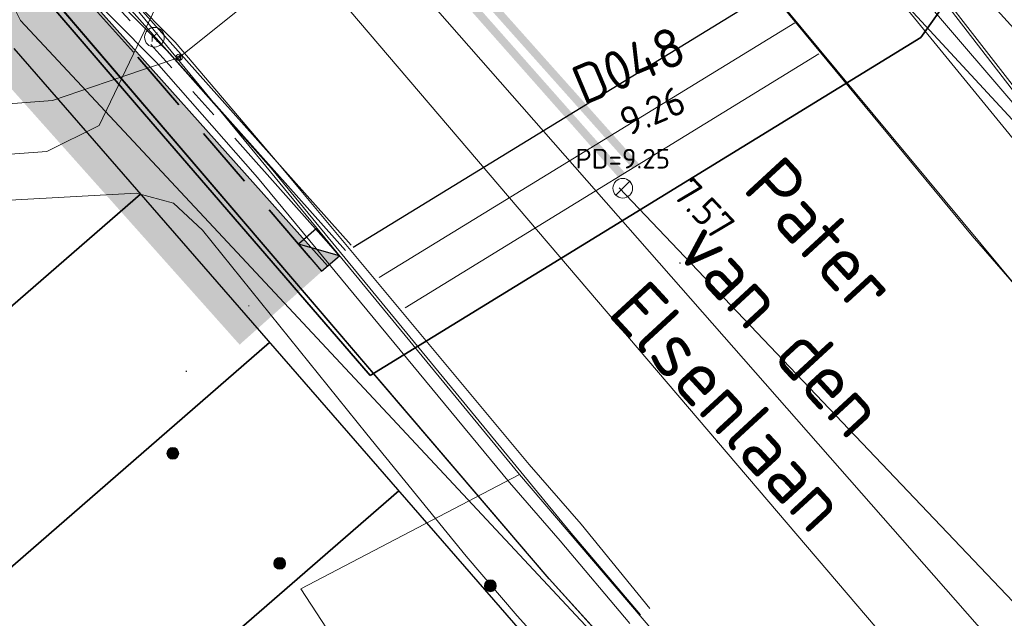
# Model space of a CAD drawing. Header units: metres. Extents: x 163628 to 167855, y 402678 to 405435.
# Tile 125 of 256: x 164497.82 to 164510.34, y 403405.56 to 403413.18. Entities that reach past the tile are written whole.
import ezdxf

# ---------------------------------------------------------------- set-up
doc = ezdxf.new("R2010")
doc.units = ezdxf.units.M
doc.linetypes.add('X-CA190022.004-UO-DWM_Snelfietsroute$0$VH-TROTTOIRBAND_180-200', pattern=[20, 10, -2, 2, -2, 2, -2])
doc.linetypes.add('X-CA190022.004-UO-WHM_Riolering nieuw$0$RI-HWA_PVC', pattern=[6.4, 4, -2.4])
doc.layers.get('0').update_dxf_attribs({"lineweight": 25})
for name, color, linetype, lineweight in [('X-CA190022.004-UO-BGT_Ondergrond nieuwbouw Pater vd Elsenlaan$0$A--L23--_Vloeren', 4, 'Continuous', 25), ('X-CA190022.004-UO-BGT_Ondergrond$0$GE_314_WGDRijbaanLokaleweg_Vlak_GEM', 253, 'Continuous', 9), ('X-CA190022.004-UO-BGT_Ondergrond$0$GE_316_WGDFietspad_Vlak_GEM', 253, 'Continuous', 9), ('X-CA190022.004-UO-BGT_Ondergrond$0$GE_322_WGDInrit_Vlak_GEM', 253, 'Continuous', 9), ('X-CA190022.004-UO-BGT_Ondergrond$0$GE_363_OWGBerm_openverharding_Vlak_GEM', 253, 'Continuous', 9), ('X-CA190022.004-UO-BGT_Ondergrond$0$GE_401_OTDErf_Vlak_GEM', 253, 'Continuous', 9), ('X-CA190022.004-UO-DTM inmeting$0$B-WE-IE-MEUBILAIR_WEGMEUBILAIR-S', 246, 'Continuous', 0), ('X-CA190022.004-UO-DTM inmeting$0$B-WE-OG-HOOGTEPUNT-S', 246, 'Continuous', 0), ('X-CA190022.004-UO-DTM inmeting$0$B-WE-RI-HWA_KOLK-S', 246, 'Continuous', 0), ('X-CA190022.004-UO-DTM inmeting$0$B-WE-RI-PUTDEKSELHOOGTE-T25', 246, 'Continuous', 0), ('X-CA190022.004-UO-DTM inmeting$0$B-WE-VH-KANTOPSLUITING_ACHTERKANTBAND-G', 246, 'Continuous', 0), ('X-CA190022.004-UO-DTM inmeting$0$B-WE-VH-KANTOPSLUITING_VOORKANTBAND-G', 246, 'Continuous', 0), ('X-CA190022.004-UO-DTM inmeting$0$B-WE-VH-VERHARDING_ASFALT-G', 246, 'Continuous', 0), ('X-CA190022.004-UO-DWM_Snelfietsroute$0$N-WE-VH-KANTOPSLUITING_ACHTERKANTBAND-G', 125, 'Continuous', 25), ('X-CA190022.004-UO-DWM_Snelfietsroute$0$N-WE-VH-KANTOPSLUITING_TROTTOIRBAND_180 200-G', 125, 'X-CA190022.004-UO-DWM_Snelfietsroute$0$VH-TROTTOIRBAND_180-200', 25), ('X-CA190022.004-UO-DWM_Snelfietsroute$0$N-WE-VH-KANTVERHARDING_STREKLAAG-G', 251, 'Continuous', 18), ('X-CA190022.004-UO-DWM_Snelfietsroute$0$N-WE-VH-VERHARDING_ASFALT_ZAAGSNEDE-G', 125, 'X-CA190022.004-UO-DWM_Snelfietsroute$0$VH-ZAAGSNEDE', 25), ('X-CA190022.004-UO-DWM_Snelfietsroute$0$N-WE-VW-MARKERING_LANGS_STREEP_DOORGETROKKEN_010-G', 125, 'Continuous', 25), ('X-CA190022.004-UO-DWM_Snelfietsroute$0$V-WE-VH-VERHARDING_ASFALT-FREESVAK', 125, 'Continuous', 18), ('X-CA190022.004-UO-GZM_Werkgrens_v0.1$0$N-WE-KG-GRENS_SYSTEEMGRENS-G', 7, 'X-CA190022.004-UO-GZM_Werkgrens_v0.1$0$KG-OG', 35), ('X-CA190022.004-UO-KAD_Percelen$0$B-WE-KG-GRENS_PERCEEL-GV', 150, 'Continuous', 9), ('X-CA190022.004-UO-TXT_Tekst 1op200$0$X-XX-AL-T35', 7, 'Continuous', 35), ('X-CA190022.004-UO-WHM_Riolering gemeente_NLCS_v0.2$0$B-WE-RI-BOB-T18', 214, 'Continuous', 15), ('X-CA190022.004-UO-WHM_Riolering gemeente_NLCS_v0.2$0$B-WE-RI-HWA_TRANSPORTLEIDING-G', 214, 'X-CA190022.004-UO-WHM_Riolering gemeente_NLCS_v0.2$0$1-200 HEMELWATER', 15), ('X-CA190022.004-UO-WHM_Riolering gemeente_NLCS_v0.2$0$B-WE-RI-PUTDEKSELHOOGTE-T18', 214, 'Continuous', 15), ('X-CA190022.004-UO-WHM_Riolering gemeente_NLCS_v0.2$0$B-WE-RI-PUTNUMMER-T25', 214, 'Continuous', 15), ('X-CA190022.004-UO-WHM_Riolering gemeente_NLCS_v0.2$0$B-WE-RI-VWA_TRANSPORTLEIDING-G', 214, 'X-CA190022.004-UO-WHM_Riolering gemeente_NLCS_v0.2$0$1-200 VUILWATER', 15), ('X-CA190022.004-UO-WHM_Riolering nieuw$0$N-WE-RI-HWA_KOLK-S-13-15 18-20 BAND', 5, 'Continuous', 25), ('X-CA190022.004-UO-WHM_Riolering nieuw$0$N-WE-RI-HWA_TRANSPORTLEIDING_PVC_160-G', 150, 'X-CA190022.004-UO-WHM_Riolering nieuw$0$RI-HWA_PVC', 35), ('X-XX-AL-REFERENTIE-G', 7, 'Continuous', 18)]:
    doc.layers.add(name, color=color, linetype=linetype, lineweight=lineweight)
doc.layers.add('X-CA190022.004-UO-DTM inmeting$0$X-XX-AL-MEETPUNT-S', color=246, linetype='Continuous', lineweight=0, plot=False)
for name, color, linetype, lineweight, transparency in [('X-CA190022.004-UO-KL_Wenstracé_v0.3$0$N-WE-KL-TRACE_WENSTRACE-G 1.5m', 24, 'Continuous', 35, 0.6), ('X-CA190022.004-UO-KLIC$0$B-OI-KL-DATA_EUROFIBER_0000560460_VECT_19O042616-G', 42, 'X-CA190022.004-UO-KLIC$0$1-200 EUROFIBER', 0, 0.25), ('X-CA190022.004-UO-KLIC$0$B-OI-KL-DATA_KPN_0000546663_VECT_19O042616-G', 42, 'X-CA190022.004-UO-KLIC$0$1-200 TELEFONIE-KPN', 0, 0.25), ('X-CA190022.004-UO-KLIC$0$B-OI-KL-WATER_BW_0000551269_VECT_19O042616-G', 42, 'X-CA190022.004-UO-KLIC$0$1-200 WATERLEIDING', 0, 0.25), ('X-CA190022.004-UO-KLIC$0$B-WE-KL-ET_LS-G', 42, 'X-CA190022.004-UO-KLIC$0$1-200 LAAGSPANNING', 0, 0.25), ('X-CA190022.004-UO-KLIC$0$B-WE-KL-ET_LS_KABELBED-G', 42, 'X-CA190022.004-UO-KLIC$0$1-200 LAAGSPANNING', 0, 0.25), ('X-CA190022.004-UO-KLIC$0$B-WE-KL-ET_MS-G', 42, 'X-CA190022.004-UO-KLIC$0$1-200 MIDDENSPANNING', 0, 0.25), ('X-CA190022.004-UO-KLIC$0$B-WE-KL-GAS_HD-G', 42, 'X-CA190022.004-UO-KLIC$0$1-200 GASLEIDING HOGE DRUK', 0, 0.25), ('X-CA190022.004-UO-KLIC$0$B-WE-KL-GAS_HD_HULPSTUK-S', 42, 'X-CA190022.004-UO-KLIC$0$1-200 GASLEIDING HOGE DRUK', 0, 0.25), ('X-CA190022.004-UO-KLIC$0$V-WE-KL-ET_MS_KABELBED-G', 42, 'X-CA190022.004-UO-KLIC$0$1-200 MIDDENSPANNING', 0, 0.25)]:
    doc.layers.add(name, color=color, linetype=linetype, lineweight=lineweight, transparency=transparency)
doc.styles.add('X-CA190022.004-UO-DTM inmeting$0$ISOCPEUR 9 PT', font='isocpeur.ttf', dxfattribs={"height": 2.4402})
doc.styles.add('X-CA190022.004-UO-DTM inmeting$0$NLCS-ISO', font='isocpeur.ttf', dxfattribs={"height": 2.5})
doc.styles.add('X-CA190022.004-UO-KLIC$0$NLCS-ISO', font='NLCS-ISO.ttf')
doc.styles.add('X-CA190022.004-UO-TXT_Tekst 1op200$0$NLCS-ISO-M200-T35', font='NLCS-ISO.ttf', dxfattribs={"height": 0.7})
doc.styles.add('X-CA190022.004-UO-WHM_Riolering gemeente_NLCS_v0.2$0$NLCS-ISO', font='NLCS-ISO.ttf')
doc.styles.add('X-CA190022.004-UO-WHM_Riolering gemeente_NLCS_v0.2$0$NLCS-ISO-M200-T18', font='NLCS-ISO.ttf', dxfattribs={"height": 0.36})
doc.styles.add('X-CA190022.004-UO-WHM_Riolering gemeente_NLCS_v0.2$0$NLCS-ISO-M200-T25', font='NLCS-ISO.ttf', dxfattribs={"height": 0.5})
doc.linetypes.add('X-CA190022.004-UO-DWM_Snelfietsroute$0$VH-ZAAGSNEDE', pattern='A,1e-05,-2.54,[181,NLCS.SHX,S=2.54,R=0,X=-2.54,Y=0],-5.08,[181,NLCS.SHX,S=2.54,R=180,X=2.54,Y=0],-2.54', length=10.16001)
doc.linetypes.add('X-CA190022.004-UO-GZM_Werkgrens_v0.1$0$KG-OG', pattern='A,5.5,-1.5,[2,NLCS.SHX,S=0.5,R=0,X=0,Y=0],-1.5', length=8.5)
doc.linetypes.add('X-CA190022.004-UO-KLIC$0$1-200 EUROFIBER', pattern='A,1.5,-0.6,["EURO",X-CA190022.004-UO-KLIC$0$NLCS-ISO,S=0.24,R=0,X=-0.5,Y=-0.12],-0.65', length=2.75)
doc.linetypes.add('X-CA190022.004-UO-KLIC$0$1-200 GASLEIDING HOGE DRUK', pattern='A,1.5,-0.6,["GAS HD",X-CA190022.004-UO-KLIC$0$NLCS-ISO,S=0.24,R=0,X=-0.5,Y=-0.12],-0.7', length=2.8)
doc.linetypes.add('X-CA190022.004-UO-KLIC$0$1-200 LAAGSPANNING', pattern='A,1.5,-0.6,["LS",X-CA190022.004-UO-KLIC$0$NLCS-ISO,S=0.24,R=0,X=-0.45,Y=-0.12],-0.05', length=2.15)
doc.linetypes.add('X-CA190022.004-UO-KLIC$0$1-200 MIDDENSPANNING', pattern='A,1.5,-0.6,["MS",X-CA190022.004-UO-KLIC$0$NLCS-ISO,S=0.24,R=0,X=-0.5,Y=-0.12],-0.05', length=2.15)
doc.linetypes.add('X-CA190022.004-UO-KLIC$0$1-200 TELEFONIE-KPN', pattern='A,1.5,-0.6,["KPN",X-CA190022.004-UO-KLIC$0$NLCS-ISO,S=0.24,R=0,X=-0.5,Y=-0.12],-0.3', length=2.4)
doc.linetypes.add('X-CA190022.004-UO-KLIC$0$1-200 WATERLEIDING', pattern='A,1.5,-0.6,["WATER",X-CA190022.004-UO-KLIC$0$NLCS-ISO,S=0.24,R=0,X=-0.5,Y=-0.12],-0.65', length=2.75)
doc.linetypes.add('X-CA190022.004-UO-WHM_Riolering gemeente_NLCS_v0.2$0$1-200 HEMELWATER', pattern='A,1.5,-0.6,["HWA",X-CA190022.004-UO-WHM_Riolering gemeente_NLCS_v0.2$0$NLCS-ISO,S=0.24,R=0,X=-0.5,Y=-0.12],-0.3', length=2.4)
doc.linetypes.add('X-CA190022.004-UO-WHM_Riolering gemeente_NLCS_v0.2$0$1-200 VUILWATER', pattern='A,1.5,-0.6,["DWA",X-CA190022.004-UO-WHM_Riolering gemeente_NLCS_v0.2$0$NLCS-ISO,S=0.24,R=0,X=-0.5,Y=-0.12],-0.3', length=2.4)

# ---------------------------------------------------------------- blocks, each defined once
blk = doc.blocks.new('X-CA190022.004-UO-BGT_Ondergrond nieuwbouw Pater vd Elsenlaan')
at = {"layer": 'X-CA190022.004-UO-BGT_Ondergrond nieuwbouw Pater vd Elsenlaan$0$A--L23--_Vloeren', "color": 252}
for p, q in [((164504.551, 403406.066), (164495.298, 403416.903)), ((164497.75, 403412.812), (164510.841, 403397.753)), ((164495.489, 403407.594), (164499.36, 403410.959)), ((164499.36, 403410.96), (164495.491, 403407.596)), ((164497.132, 403405.71), (164501, 403409.073)), ((164501, 403409.073), (164497.132, 403405.71)), ((164498.772, 403403.823), (164502.64, 403407.186)), ((164502.64, 403407.186), (164498.772, 403403.823)), ((164504.551, 403406.066), (164513.799, 403395.858))]:
    blk.add_line(p, q, dxfattribs=at)
blk = doc.blocks.new('X-CA190022.004-UO-DTM inmeting$0$SOG-HOOGTEPUNT-SO')
for p, q in [((-0.5, 0), (0.5, 0)), ((0, 0.5), (0, -0.5))]:
    blk.add_line(p, q)
blk = doc.blocks.new('X-CA190022.004-UO-DTM inmeting$0$putdeksel 1.03')
at = {"layer": 'X-CA190022.004-UO-DTM inmeting$0$B-WE-RI-PUTDEKSELHOOGTE-T25', "flags": 128}
blk.add_lwpolyline([(-0.177, -0.177), (0.177, 0.177)], dxfattribs=at)
at = {"layer": 'X-CA190022.004-UO-DTM inmeting$0$B-WE-RI-PUTDEKSELHOOGTE-T25'}
blk.add_circle((0, 0), 0.25, dxfattribs=at)
blk = doc.blocks.new('X-CA190022.004-UO-DTM inmeting$0$Putdeksel 1.04')
at = {"layer": 'X-CA190022.004-UO-DTM inmeting$0$B-WE-RI-PUTDEKSELHOOGTE-T25'}
blk.add_blockref('X-CA190022.004-UO-DTM inmeting$0$putdeksel 1.03', (0, 0), dxfattribs=at)
blk = doc.blocks.new('X-CA190022.004-UO-DTM inmeting$0$punt')
at = {"color": 0, "lineweight": -2}
blk.add_line((0, 0), (0, 0), dxfattribs=at)
blk = doc.blocks.new('X-CA190022.004-UO-DTM inmeting$0$kolk 1.03')
at = {"layer": 'X-CA190022.004-UO-DTM inmeting$0$B-WE-RI-HWA_KOLK-S'}
blk.add_circle((0, 0), 0.25, dxfattribs=at)
at = {"layer": 'X-CA190022.004-UO-DTM inmeting$0$B-WE-RI-HWA_KOLK-S', "insert": (0, 0), "char_height": 0.244, "attachment_point": 5, "style": 'X-CA190022.004-UO-DTM inmeting$0$ISOCPEUR 9 PT'}
blk.add_mtext_dynamic_manual_height_columns('K', width=0.25229, gutter_width=12.201, heights=[0], dxfattribs=at)
blk = doc.blocks.new('X-CA190022.004-UO-DTM inmeting$0$SIE-WEG_PAAL_ALGEMEEN_TYPE_01')
h = blk.add_hatch(color=256)
edge = h.paths.add_edge_path()
edge.add_arc((0, 0), 0.188, 0, 360)
at = {"ltscale": 0.5}
blk.add_circle((0, 0), 0.188, dxfattribs=at)
blk = doc.blocks.new('X-CA190022.004-UO-WHM_Riolering nieuw$0$N-SRI-KOLK_TROTTOIR-SO')
blk.add_hatch(color=256).paths.add_polyline_path([(1.125, 1.5), (-1.125, 1.5), (-1.125, 0)])
blk.add_line((-1.125, 0), (1.125, 1.5))
at = {"flags": 128}
blk.add_lwpolyline([(-1.125, 0), (1.125, 0), (1.125, 1.5), (-1.125, 1.5)], close=True, dxfattribs=at)
blk = doc.blocks.new('X-CA190022.004-UO-KLIC$0$SKL-WTB_HULP_VERLOOP-SO')
at = {"color": 0, "linetype": 'ByBlock', "lineweight": 18}
for points in [[(0.44, 0.72), (-0.88, 0)], [(0.44, -0.72), (-0.88, 0)], [(0.44, -0.72), (0.44, 0.72)]]:
    blk.add_lwpolyline(points, dxfattribs=at)
blk.add_circle((0, 0), 1, dxfattribs=at)
at = {"color": 0, "linetype": 'ByBlock', "lineweight": 18, "style": 'X-CA190022.004-UO-KLIC$0$NLCS-ISO', "flags": 1}
for tag, p in [('TYPE', (1.5, 0)), ('OMSCHRIJVING', (1.5, -3)), ('LABEL', (1.5, -1.5))]:
    blk.add_attdef(tag, p, '', height=1, dxfattribs=at)

msp = doc.modelspace()

# ---------------------------------------------------------------- linework, layer by layer
at = {"layer": 'X-CA190022.004-UO-BGT_Ondergrond$0$GE_314_WGDRijbaanLokaleweg_Vlak_GEM', "flags": 128}
for points in [[(164498.168, 403414.333), (164497.447, 403415.017), (164502.63, 403419.439), (164504.901, 403416.787), (164504.781, 403416.665), (164511.187, 403408.945), (164519.4, 403399.622), (164527.935, 403390.353), (164528.051, 403390.464), (164532.626, 403385.607)], [(164617.292, 403303.039), (164607.57, 403311.093), (164607.596, 403311.189), (164599.386, 403318.093), (164599.271, 403317.98), (164593.903, 403322.46), (164566.317, 403345.335), (164566.403, 403345.471), (164557.209, 403353.318), (164557.112, 403353.201), (164548.239, 403361.246), (164539.592, 403369.466), (164531.375, 403377.556), (164523.138, 403386.194), (164518.659, 403391.015), (164515.969, 403393.893), (164510.065, 403400.491), (164504.175, 403407.392), (164501.64, 403410.476), (164499.297, 403413.326)]]:
    msp.add_lwpolyline(points, dxfattribs=at)
at = {"layer": 'X-CA190022.004-UO-BGT_Ondergrond$0$GE_316_WGDFietspad_Vlak_GEM', "flags": 128}
msp.add_lwpolyline([(164527.371, 403391.93), (164526.649, 403392.821), (164520.122, 403400.29), (164513.339, 403408.529), (164508.83, 403414.373), (164504.683, 403419.715), (164502.24, 403422.591), (164500.249, 403424.726), (164491.5, 403434.983), (164485.536, 403442.109)], dxfattribs=at)
at = {"layer": 'X-CA190022.004-UO-BGT_Ondergrond$0$GE_322_WGDInrit_Vlak_GEM', "flags": 128}
for points in [[(164528.051, 403390.464), (164527.935, 403390.353), (164519.4, 403399.622), (164511.187, 403408.945), (164504.781, 403416.665), (164504.901, 403416.787), (164505.153, 403416.493)], [(164508.83, 403414.373), (164513.339, 403408.529), (164520.122, 403400.29), (164526.649, 403392.821), (164526.501, 403392.765)]]:
    msp.add_lwpolyline(points, dxfattribs=at)
at = {"layer": 'X-CA190022.004-UO-BGT_Ondergrond$0$GE_363_OWGBerm_openverharding_Vlak_GEM', "flags": 128}
msp.add_lwpolyline([(164504.175, 403407.392), (164510.065, 403400.491), (164506.831, 403399.746), (164506.899, 403397.505), (164501.398, 403405.941), (164504.175, 403407.392)], dxfattribs=at)
at = {"layer": 'X-CA190022.004-UO-BGT_Ondergrond$0$GE_401_OTDErf_Vlak_GEM', "flags": 128}
msp.add_lwpolyline([(164499.297, 403413.326), (164501.64, 403410.476), (164504.175, 403407.392), (164501.398, 403405.941), (164506.899, 403397.505), (164514.354, 403390.654), (164517.358, 403385.763), (164510.105, 403385.209), (164510.512, 403379.879), (164512.09, 403357.333), (164511.903, 403357.325), (164512.156, 403353.751), (164512.338, 403353.764), (164512.892, 403346.048), (164512.266, 403345.942), (164509.5, 403384.09), (164492.996, 403382.85), (164493.37, 403377.864), (164495.321, 403351.037), (164465.484, 403349.041), (164466.922, 403328.57)], dxfattribs=at)
at = {"layer": 'X-CA190022.004-UO-DTM inmeting$0$B-WE-VH-KANTOPSLUITING_ACHTERKANTBAND-G'}
msp.add_polyline3d([(164505.578, 403405.499, 9.016), (164504.692, 403406.551, 9.047), (164504.047, 403407.292, 9.168), (164500.844, 403411.171, 9.384), (164499.563, 403412.631, 9.425), (164497.284, 403414.931, 9.531), (164491.499, 403420.44, 9.741), (164486.07, 403425.668, 9.793), (164484.278, 403427.386, 9.821), (164478.244, 403433.176, 9.912), (164475.32, 403436.021, 9.911), (164474.313, 403437.076, 9.89), (164473.93, 403437.318, 9.891), (164473.357, 403437.289, 9.882), (164471.769, 403436.546, 9.852), (164470.91, 403436.146, 9.705)], dxfattribs=at)
at = {"layer": 'X-CA190022.004-UO-DTM inmeting$0$B-WE-VH-KANTOPSLUITING_VOORKANTBAND-G'}
msp.add_polyline3d([(164505.714, 403405.607, 8.991), (164504.811, 403406.672, 9.018), (164504.192, 403407.429, 9.066), (164501.018, 403411.29, 9.266), (164499.695, 403412.783, 9.319), (164497.443, 403415.067, 9.417), (164491.633, 403420.591, 9.625), (164486.205, 403425.8, 9.704), (164484.433, 403427.513, 9.699), (164478.37, 403433.316, 9.798), (164475.461, 403436.17, 9.794), (164474.433, 403437.22, 9.791), (164473.909, 403437.516, 9.787), (164473.286, 403437.46, 9.799), (164471.688, 403436.748, 9.779), (164470.812, 403436.312, 9.717)], dxfattribs=at)
at = {"layer": 'X-CA190022.004-UO-DTM inmeting$0$B-WE-VH-VERHARDING_ASFALT-G'}
for points in [[(164471.58, 403458.851, 9.688), (164476.53, 403452.861, 9.873), (164482.271, 403446.036, 9.94), (164482.228, 403445.554, 9.92), (164481.773, 403444.999, 9.875), (164480.893, 403444.627, 9.832), (164482.029, 403443.221, 9.825), (164483.213, 403441.867, 9.819), (164484.177, 403442.191, 9.861), (164484.877, 403442.29, 9.89), (164485.579, 403442.092, 9.89), (164490.198, 403436.55, 9.825), (164494.905, 403430.92, 9.769), (164499.063, 403426.074, 9.696), (164502.6, 403422.164, 9.54), (164505.953, 403418.126, 9.357), (164514.383, 403407.272, 9.002)], [(164513.645, 403406.145, 8.943), (164509.927, 403410.429, 9.091), (164506.621, 403414.433, 9.241), (164504.207, 403417.294, 9.356), (164500.08, 403422.131, 9.559), (164497.242, 403425.446, 9.667), (164492.656, 403430.837, 9.695), (164489.144, 403434.944, 9.743), (164483.945, 403441.028, 9.805), (164483.213, 403441.867, 9.819)], [(164505.833, 403405.691, 9.028), (164504.96, 403406.762, 9.059), (164504.3, 403407.519, 9.099), (164501.123, 403411.337, 9.288), (164499.801, 403412.889, 9.337), (164497.542, 403415.168, 9.431), (164491.738, 403420.689, 9.651), (164486.304, 403425.92, 9.705), (164484.507, 403427.634, 9.726), (164478.468, 403433.428, 9.811), (164475.551, 403436.25, 9.816), (164474.549, 403437.314, 9.796), (164473.946, 403437.639, 9.8), (164473.594, 403437.616, 9.802)]]:
    msp.add_polyline3d(points, dxfattribs=at)
at = {"layer": 'X-CA190022.004-UO-DWM_Snelfietsroute$0$N-WE-VH-KANTOPSLUITING_ACHTERKANTBAND-G', "flags": 128}
msp.add_lwpolyline([(164501.736, 403410.045), (164496.915, 403415.453), (164495.605, 403416.983, 0.022894), (164489.334, 403423.661, 0.014616)], format="xyb", dxfattribs=at)
at = {"layer": 'X-CA190022.004-UO-DWM_Snelfietsroute$0$N-WE-VH-KANTOPSLUITING_TROTTOIRBAND_180 200-G', "ltscale": 0.2, "flags": 128}
msp.add_lwpolyline([(164501.887, 403410.175), (164497.067, 403415.583), (164495.756, 403417.114, 0.022958), (164489.474, 403423.803, 0.014283), (164485.265, 403427.664), (164483.944, 403428.808, 0.299031), (164483.4, 403428.88)], format="xyb", dxfattribs=at)
at = {"layer": 'X-CA190022.004-UO-DWM_Snelfietsroute$0$N-WE-VH-KANTVERHARDING_STREKLAAG-G', "ltscale": 0.2, "flags": 128}
for points in [[(164501.962, 403410.242), (164497.142, 403415.649), (164495.832, 403417.179, 0.022958), (164489.544, 403423.874, 0.014283), (164485.33, 403427.739), (164484.009, 403428.883, 0.145153), (164483.698, 403429.024, 0.145153)], [(164502.037, 403410.308), (164497.218, 403415.715), (164495.908, 403417.244, 0.022958), (164489.613, 403423.946, 0.014283), (164485.396, 403427.815), (164484.075, 403428.959, 0.097072), (164483.841, 403429.093, 0.097072)]]:
    msp.add_lwpolyline(points, format="xyb", dxfattribs=at)
at = {"layer": 'X-CA190022.004-UO-DWM_Snelfietsroute$0$N-WE-VH-VERHARDING_ASFALT_ZAAGSNEDE-G', "ltscale": 0.02, "flags": 128}
msp.add_lwpolyline([(164507.363, 403413.535), (164502.061, 403410.28)], dxfattribs=at)
at = {"layer": 'X-CA190022.004-UO-DWM_Snelfietsroute$0$N-WE-VW-MARKERING_LANGS_STREEP_DOORGETROKKEN_010-G', "const_width": 0.1}
for points in [[(164498.2, 403419.427), (164505.473, 403411.201)], [(164498.322, 403419.532), (164505.654, 403411.313)]]:
    msp.add_lwpolyline(points, dxfattribs=at)
at = {"layer": 'X-CA190022.004-UO-DWM_Snelfietsroute$0$V-WE-VH-VERHARDING_ASFALT-FREESVAK', "ltscale": 0.2, "flags": 128}
for points in [[(164507.672, 403413.138), (164502.391, 403409.897)], [(164507.981, 403412.741), (164502.722, 403409.513)]]:
    msp.add_lwpolyline(points, dxfattribs=at)
at = {"layer": 'X-CA190022.004-UO-GZM_Werkgrens_v0.1$0$N-WE-KG-GRENS_SYSTEEMGRENS-G', "ltscale": 0.2, "flags": 128}
msp.add_lwpolyline([(164202.447, 403276.261, -0.007014), (164204.684, 403278.194), (164207.732, 403280.631), (164216.351, 403287.471), (164219.004, 403289.434), (164219.375, 403289.729), (164237.184, 403303.185), (164244.587, 403308.605), (164248.73, 403311.638), (164253.977, 403315.367), (164261.175, 403320.48), (164269.682, 403326.324), (164277.478, 403331.538), (164300.139, 403346.153), (164322.964, 403359.926), (164334.073, 403366.292), (164351.665, 403375.797), (164373.742, 403387.55), (164399.95, 403400.464), (164429.28, 403414.743), (164430.124, 403415.141), (164430.948, 403415.506), (164431.777, 403415.846), (164432.615, 403416.161), (164433.462, 403416.453), (164434.316, 403416.72), (164435.176, 403416.962), (164436.043, 403417.179), (164436.306, 403417.259, -0.099821), (164451.982, 403417.179, 0.131087), (164471.53, 403420.948), (164482.533, 403426.243), (164490.693, 403418.8), (164492.586, 403419.707), (164495.404, 403416.53, -0.0101), (164498.074, 403413.536), (164499.385, 403412.005), (164502.276, 403408.653), (164509.274, 403412.948), (164511.768, 403416.461), (164509.186, 403420.201, -0.175036), (164509.321, 403422.135, -0.180129), (164510.517, 403423.431), (164518.825, 403427.315), (164545.03, 403439.927), (164571.695, 403452.754), (164577.955, 403456.064), (164591.472, 403464.142), (164595.446, 403466.159), (164599.431, 403468.182), (164600.854, 403468.863), (164605.94, 403471.242), (164622.016, 403477.758), (164627.273, 403479.889), (164631.947, 403481.905), (164633.267, 403482.539, 0.084778), (164642.609, 403485.38), (164759.332, 403541.386), (164770.974, 403544.815), (164773.272, 403545.397), (164787.887, 403542.29), (164789.899, 403542.38), (164793.252, 403543.048), (164800.24, 403546.814), (164803.671, 403549.366), (164804.774, 403550.36), (164806.983, 403547.387), (164807.907, 403546.199), (164811.87, 403549.281), (164810.953, 403550.46), (164809.512, 403552.406), (164808.343, 403553.575), (164810.024, 403555.089), (164807.827, 403558.012), (164809.834, 403559.516, 0.087199), (164816.707, 403566.833, -0.136189), (164825.151, 403574.239), (164897.952, 403609.34), (164931.093, 403625.32), (165054.784, 403684.96), (165123.155, 403717.926), (165148.566, 403730.033), (165175.654, 403740.478), (165188.146, 403744.824), (165187.632, 403748.092), (165185.258, 403754.932), (165180.038, 403753.689, 0.027846), (165177.051, 403752.466), (165119.698, 403725.141), (165051.309, 403692.167), (164927.618, 403632.527), (164894.477, 403616.547), (164821.676, 403581.445, 0.136189), (164810.016, 403571.218, -0.087199), (164805.039, 403565.919), (164803.02, 403564.408), (164799.415, 403569.204), (164798.615, 403568.604), (164797.815, 403568.006), (164797.216, 403568.806), (164793.371, 403565.926), (164793.97, 403565.126), (164792.376, 403563.932), (164795.885, 403559.064, -0.201548), (164780.097, 403554.057, 0.075656), (164771.169, 403553.982, -0.009755), (164764.075, 403552.536), (164754.286, 403547.799), (164747.474, 403544.606), (164708.34, 403525.583), (164686.218, 403515.365), (164675.148, 403509.865), (164663.524, 403504.258), (164644.327, 403495.071), (164639.493, 403492.723), (164638.201, 403492.127, -0.201818), (164621.846, 403491.8, 0.209498), (164598.58, 403490.973), (164556.157, 403470.566), (164536.299, 403461.008), (164516.318, 403451.408), (164508.232, 403447.512), (164500.187, 403443.642), (164497.203, 403443.008), (164495.09, 403442.274, 0.130794), (164492.913, 403444.811), (164488.435, 403447.885), (164494.899, 403449.835), (164490.315, 403452.233), (164484.484, 403450.597, -0.076427), (164479.748, 403454.723), (164478.799, 403455.857), (164474.918, 403452.962), (164457.343, 403473.566), (164451.257, 403468.374), (164465.519, 403451.653, -0.484297), (164464.817, 403448.113), (164461.416, 403446.394), (164463.893, 403441.77), (164464.916, 403439.614), (164433.017, 403424.683, 0.05166), (164425.3, 403421.703), (164396.431, 403407.648), (164370.094, 403394.67), (164347.884, 403382.848), (164330.182, 403373.283), (164318.908, 403366.822), (164295.903, 403352.941), (164273.086, 403338.225), (164265.193, 403332.947), (164256.594, 403327.039), (164249.344, 403321.888), (164244.05, 403318.127), (164239.86, 403315.06), (164232.409, 403309.604), (164214.476, 403296.054), (164201.289, 403285.589, 0.012131), (164197.414, 403282.357)], format="xyb", close=True, dxfattribs=at)
at = {"layer": 'X-CA190022.004-UO-KAD_Percelen$0$B-WE-KG-GRENS_PERCEEL-GV', "flags": 128}
for points in [[(164541.039, 403380.582), (164528.767, 403392.981), (164528.582, 403393.184), (164526.116, 403395.89), (164510.415, 403413.113), (164504.937, 403419.149), (164503.089, 403421.185), (164495.298, 403416.903), (164504.551, 403406.066), (164517.544, 403391.725), (164522.841, 403385.879), (164534.917, 403373.194), (164544.858, 403363.307)], [(164544.858, 403363.307), (164534.917, 403373.194), (164522.841, 403385.879), (164517.544, 403391.725), (164504.551, 403406.066), (164495.298, 403416.903), (164489.76, 403414.442), (164486.08, 403417.995), (164468.748, 403410.406), (164455.428, 403404.573), (164455.852, 403398.81), (164456.621, 403388.359), (164467.899, 403234.987)]]:
    msp.add_lwpolyline(points, dxfattribs=at)
at = {"layer": 'X-CA190022.004-UO-KL_Wenstracé_v0.3$0$N-WE-KL-TRACE_WENSTRACE-G 1.5m', "lineweight": 18, "ltscale": 0.2, "const_width": 1.5}
msp.add_lwpolyline([(164483.372, 403428.046), (164484.643, 403426.946, -0.017274), (164489.518, 403422.424, -0.020911), (164495.035, 403416.496), (164496.352, 403414.958), (164501.178, 403409.543)], format="xyb", dxfattribs=at)
at = {"layer": 'X-CA190022.004-UO-KLIC$0$B-OI-KL-DATA_EUROFIBER_0000560460_VECT_19O042616-G', "flags": 128}
msp.add_lwpolyline([(164403.167, 403480.833), (164404.167, 403480.5), (164405.167, 403480.833), (164436.167, 403489.5), (164438.167, 403489.5), (164438.5, 403489.167), (164445.833, 403483.5), (164446.833, 403482.167), (164477.833, 403441.167), (164479.167, 403439.833), (164489.167, 403429.5), (164491.833, 403426.167), (164530.167, 403382.5)], dxfattribs=at)
at = {"layer": 'X-CA190022.004-UO-KLIC$0$B-OI-KL-DATA_KPN_0000546663_VECT_19O042616-G', "flags": 128}
for points in [[(164507.833, 403415.167), (164521.833, 403398.833), (164524.833, 403395.833), (164534.833, 403385.167)], [(164496.833, 403413.833), (164497.5, 403413.833), (164497.833, 403413.167), (164507.167, 403403.167), (164507.167, 403402.167)]]:
    msp.add_lwpolyline(points, dxfattribs=at)
at = {"layer": 'X-CA190022.004-UO-KLIC$0$B-OI-KL-WATER_BW_0000551269_VECT_19O042616-G', "flags": 128}
for points in [[(164506.5, 403416.167), (164506.167, 403417.5), (164504.5, 403419.5), (164502.833, 403419.833), (164502.5, 403419.5), (164498.833, 403411.833), (164498.167, 403411.5), (164470.833, 403409.5), (164470.167, 403409.167), (164455.167, 403401.5), (164453.833, 403400.167), (164457.5, 403348.5)], [(164506.5, 403416.167), (164535.167, 403385.167)]]:
    msp.add_lwpolyline(points, dxfattribs=at)
at = {"layer": 'X-CA190022.004-UO-KLIC$0$B-WE-KL-ET_LS-G'}
msp.add_lwpolyline([(164508.657, 403400.581), (164504.147, 403405.594), (164503.498, 403406.354), (164502.866, 403407.131), (164502.237, 403407.908), (164500.147, 403410.5), (164499.776, 403410.842), (164499.309, 403410.972), (164496.085, 403410.792), (164495.119, 403410.752), (164495.086, 403410.751), (164486.18, 403410.518), (164485.242, 403410.527), (164485.236, 403410.527), (164484.959, 403410.579), (164484.518, 403410.938)], dxfattribs=at)
at = {"layer": 'X-CA190022.004-UO-KLIC$0$B-WE-KL-ET_LS_KABELBED-G'}
msp.add_lwpolyline([(164516.724, 403391.398), (164516.387, 403391.767), (164513.699, 403394.762), (164513.047, 403395.52), (164509.237, 403400.139), (164508.951, 403400.362), (164508.657, 403400.581), (164504.147, 403405.594), (164503.498, 403406.354), (164502.866, 403407.131), (164502.237, 403407.908), (164500.147, 403410.5), (164499.776, 403410.842), (164499.309, 403410.972), (164496.085, 403410.792), (164495.119, 403410.752)], dxfattribs=at)
at = {"layer": 'X-CA190022.004-UO-KLIC$0$B-WE-KL-ET_MS-G', "linetype": 'X-CA190022.004-UO-KLIC$0$1-200 MIDDENSPANNING'}
for points in [[(164504.094, 403425.117), (164505.197, 403425.156), (164505.782, 403424.805), (164505.557, 403424.374), (164504.612, 403424.463), (164503.745, 403424.777), (164503.185, 403424.948), (164502.608, 403424.995), (164502.275, 403424.968), (164502.213, 403424.936), (164501.426, 403424.424), (164501.393, 403424.39), (164501.028, 403423.772), (164501, 403423.387), (164501.09, 403423.125), (164501.148, 403423.046), (164514.198, 403407.075), (164514.32, 403406.932), (164514.447, 403406.782), (164514.579, 403406.625), (164515.517, 403405.436)], [(164504.094, 403425.117), (164502.275, 403424.968), (164502.213, 403424.936), (164501.426, 403424.424), (164501.393, 403424.39), (164501.028, 403423.772), (164501, 403423.387), (164501.09, 403423.125), (164501.148, 403423.046), (164514.198, 403407.075), (164514.32, 403406.932), (164514.447, 403406.782), (164514.579, 403406.625), (164515.517, 403405.436)]]:
    msp.add_lwpolyline(points, dxfattribs=at)
at = {"layer": 'X-CA190022.004-UO-KLIC$0$B-WE-KL-GAS_HD-G'}
for points in [[(164499.85, 403412.697), (164504.873, 403416.728), (164505.254, 403417.054), (164505.785, 403417.508)], [(164499.85, 403412.697), (164499.107, 403412.444), (164498.241, 403412.149), (164470.894, 403410.07), (164453.587, 403399.974), (164456.581, 403363.395), (164457.692, 403348.5)]]:
    msp.add_lwpolyline(points, dxfattribs=at)
at = {"layer": 'X-CA190022.004-UO-KLIC$0$V-WE-KL-ET_MS_KABELBED-G'}
msp.add_lwpolyline([(164502.275, 403424.968), (164502.213, 403424.936), (164501.426, 403424.424), (164501.393, 403424.39), (164501.028, 403423.772), (164501, 403423.387), (164501.09, 403423.125), (164501.148, 403423.046), (164514.198, 403407.075), (164514.32, 403406.932), (164514.447, 403406.782), (164514.579, 403406.625), (164515.517, 403405.436), (164515.829, 403405.04), (164518.315, 403402.055), (164518.758, 403401.584), (164519.215, 403401.095), (164519.684, 403400.588), (164520.66, 403399.52), (164521.688, 403398.38), (164522.766, 403397.168), (164523.325, 403396.535), (164533.514, 403385.232)], dxfattribs=at)
at = {"layer": 'X-CA190022.004-UO-WHM_Riolering gemeente_NLCS_v0.2$0$B-WE-RI-HWA_TRANSPORTLEIDING-G'}
msp.add_line((164493.904, 403422.816), (164509.776, 403404.192), dxfattribs=at)
at = {"layer": 'X-CA190022.004-UO-WHM_Riolering gemeente_NLCS_v0.2$0$B-WE-RI-VWA_TRANSPORTLEIDING-G'}
msp.add_line((164505.44, 403411.04), (164546.208, 403368.16), dxfattribs=at)
at = {"layer": 'X-CA190022.004-UO-WHM_Riolering nieuw$0$N-WE-RI-HWA_TRANSPORTLEIDING_PVC_160-G', "ltscale": 0.2, "flags": 128}
for points in [[(164491.871, 403420.955), (164499.305, 403412.726)], [(164501.513, 403410.15), (164499.305, 403412.726), (164499.489, 403412.867)]]:
    msp.add_lwpolyline(points, dxfattribs=at)

# ---------------------------------------------------------------- block references
at = {"layer": 'X-CA190022.004-UO-DTM inmeting$0$B-WE-IE-MEUBILAIR_WEGMEUBILAIR-S', "color": 0, "linetype": 'ByBlock', "lineweight": -2, "xscale": 0.3999999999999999, "yscale": 0.3999999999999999, "zscale": 0.3999999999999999}
for p in [(164499.77, 403407.662, 9.109), (164501.128, 403406.263, 8.997), (164503.805, 403405.978, 9.058)]:
    msp.add_blockref('X-CA190022.004-UO-DTM inmeting$0$SIE-WEG_PAAL_ALGEMEEN_TYPE_01', p, dxfattribs=at)
at = {"layer": 'X-CA190022.004-UO-DTM inmeting$0$B-WE-OG-HOOGTEPUNT-S', "linetype": 'ByBlock', "lineweight": -2, "xscale": 0.01, "yscale": 0.01, "zscale": 0.01}
for p in [(164506.214, 403410.082, 9.217), (164500.736, 403409.538, 9.32), (164499.941, 403408.705, 9.175)]:
    msp.add_blockref('X-CA190022.004-UO-DTM inmeting$0$SOG-HOOGTEPUNT-SO', p, dxfattribs=at)
at = {"layer": 'X-CA190022.004-UO-DTM inmeting$0$B-WE-RI-HWA_KOLK-S', "linetype": 'ByBlock', "lineweight": -2, "xscale": 0.5, "yscale": 0.5, "zscale": 0.5}
msp.add_blockref('X-CA190022.004-UO-DTM inmeting$0$kolk 1.03', (164499.536, 403412.953, 9.313), dxfattribs=at)
at = {"layer": 'X-CA190022.004-UO-DTM inmeting$0$B-WE-RI-PUTDEKSELHOOGTE-T25', "linetype": 'ByBlock', "lineweight": -2, "xscale": 0.5000000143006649, "yscale": 0.5000000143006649, "zscale": 0.5000000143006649}
msp.add_blockref('X-CA190022.004-UO-DTM inmeting$0$Putdeksel 1.04', (164505.487, 403411.034, 9.252), dxfattribs=at)
at = {"layer": 'X-CA190022.004-UO-DTM inmeting$0$X-XX-AL-MEETPUNT-S', "linetype": 'ByBlock', "lineweight": -2}
for p in [(164499.801, 403412.889, 9.337), (164499.695, 403412.783, 9.319), (164499.563, 403412.631, 9.425), (164501.123, 403411.337, 9.288), (164501.018, 403411.29, 9.266), (164500.844, 403411.171, 9.384), (164509.927, 403410.429, 9.091), (164504.3, 403407.519, 9.099), (164504.192, 403407.429, 9.066), (164504.047, 403407.292, 9.168), (164504.96, 403406.762, 9.059), (164504.811, 403406.672, 9.018), (164504.692, 403406.551, 9.047), (164505.714, 403405.607, 8.991), (164505.833, 403405.691, 9.028)]:
    msp.add_blockref('X-CA190022.004-UO-DTM inmeting$0$punt', p, dxfattribs=at)
at = {"layer": 'X-CA190022.004-UO-KLIC$0$B-WE-KL-GAS_HD_HULPSTUK-S', "xscale": 0.04, "yscale": 0.04, "zscale": 0.2}
msp.add_blockref('X-CA190022.004-UO-KLIC$0$SKL-WTB_HULP_VERLOOP-SO', (164499.85, 403412.697), dxfattribs=at)
at = {"layer": 'X-CA190022.004-UO-WHM_Riolering nieuw$0$N-WE-RI-HWA_KOLK-S-13-15 18-20 BAND', "xscale": 0.1999999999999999, "yscale": 0.1999999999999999, "zscale": 0.1999999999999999, "rotation": 130.7704394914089}
msp.add_blockref('X-CA190022.004-UO-WHM_Riolering nieuw$0$N-SRI-KOLK_TROTTOIR-SO', (164501.74, 403410.346), dxfattribs=at)
at = {"layer": 'X-XX-AL-REFERENTIE-G'}
msp.add_blockref('X-CA190022.004-UO-BGT_Ondergrond nieuwbouw Pater vd Elsenlaan', (0, 0), dxfattribs=at)

# ---------------------------------------------------------------- texts
at = {"layer": 'X-CA190022.004-UO-DTM inmeting$0$B-WE-RI-PUTDEKSELHOOGTE-T25', "linetype": 'ByBlock', "insert": (164505.487, 403411.284, 9.252), "char_height": 0.25, "attachment_point": 8, "style": 'X-CA190022.004-UO-DTM inmeting$0$NLCS-ISO'}
msp.add_mtext('PD=9.25', dxfattribs=at)
at = {"layer": 'X-CA190022.004-UO-TXT_Tekst 1op200$0$X-XX-AL-T35', "insert": (164507.505, 403411.492), "char_height": 0.7, "attachment_point": 1, "rotation": 312.6911, "style": 'X-CA190022.004-UO-TXT_Tekst 1op200$0$NLCS-ISO-M200-T35'}
msp.add_mtext_dynamic_manual_height_columns('Pater \\Pvan den \\PElsenlaan', width=26.53084, gutter_width=8.75, heights=[0], dxfattribs=at)
at = {"layer": 'X-CA190022.004-UO-WHM_Riolering gemeente_NLCS_v0.2$0$B-WE-RI-BOB-T18', "style": 'X-CA190022.004-UO-WHM_Riolering gemeente_NLCS_v0.2$0$NLCS-ISO-M200-T18'}
msp.add_text('7.57', height=0.36, rotation=313.5461, dxfattribs=at).set_placement((164506.103, 403410.947))
at = {"layer": 'X-CA190022.004-UO-WHM_Riolering gemeente_NLCS_v0.2$0$B-WE-RI-PUTDEKSELHOOGTE-T18', "style": 'X-CA190022.004-UO-WHM_Riolering gemeente_NLCS_v0.2$0$NLCS-ISO-M200-T18'}
msp.add_text('9.26', height=0.36, rotation=22.91, dxfattribs=at).set_placement((164505.549, 403411.688))
at = {"layer": 'X-CA190022.004-UO-WHM_Riolering gemeente_NLCS_v0.2$0$B-WE-RI-PUTNUMMER-T25', "style": 'X-CA190022.004-UO-WHM_Riolering gemeente_NLCS_v0.2$0$NLCS-ISO-M200-T25'}
msp.add_text('D048', height=0.5, rotation=22.91, dxfattribs=at).set_placement((164504.989, 403412.083))

doc.saveas('drawing.dxf')
